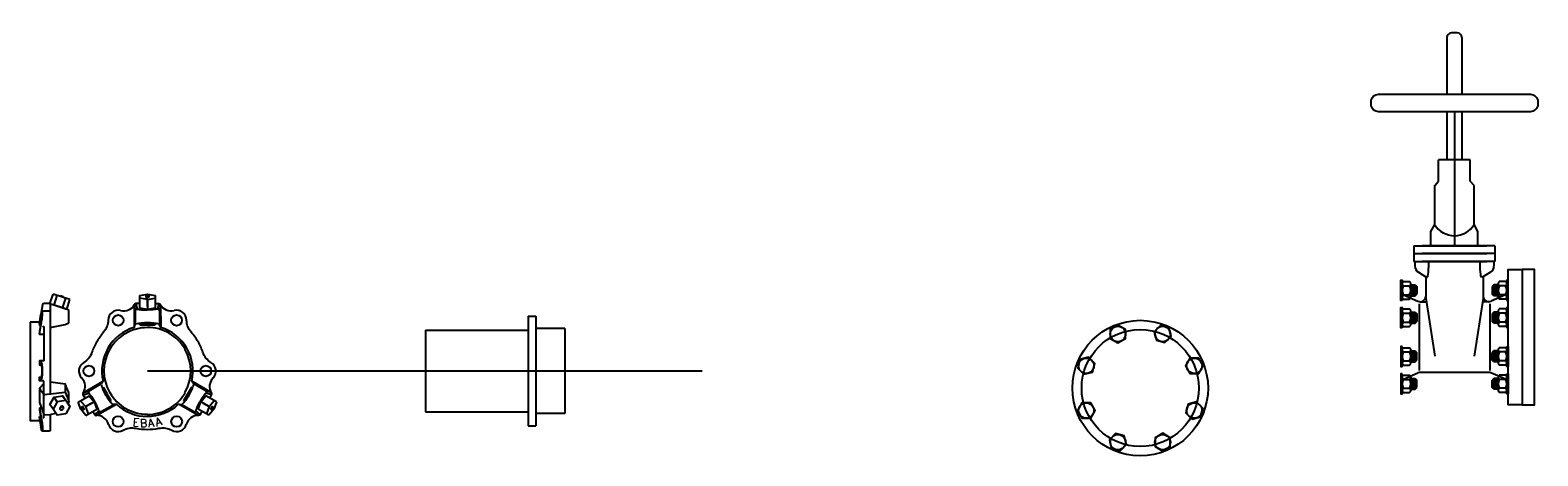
# Model space of a CAD drawing. Header units: inches. Extents: x -116 to 771, y -37 to 412.
# Tile 13 of 25: x 477 to 600, y 110 to 145. Entities that reach past the tile are written whole.
import ezdxf
from ezdxf.enums import TextEntityAlignment as Align

# ---------------------------------------------------------------- set-up
doc = ezdxf.new("R2010")
doc.units = ezdxf.units.IN
doc.header["$MEASUREMENT"] = 0
doc.layers.add('DIMENSION', color=7, linetype='Continuous')
doc.styles.add('ROMANS', font='romans', dxfattribs={"height": 5})

# ---------------------------------------------------------------- blocks, each defined once
blk = doc.blocks.new('*U34')
at = {"layer": 'DIMENSION'}
blk.add_lwpolyline([(-0.62, -0.36), (0, -0.72), (0.62, -0.36), (0.62, 0.36), (0, 0.72), (-0.62, 0.36)], close=True, dxfattribs=at)
blk.add_circle((0, 0), 0.625, dxfattribs=at)
blk = doc.blocks.new('*U35')
at = {"layer": 'DIMENSION', "color": 0, "linetype": 'ByBlock', "lineweight": -2, "transparency": 16777216}
for p, rotation in [((569.3, 230.36), 315), ((563.1, 227.78), 45), ((571.87, 227.78), 270), ((571.87, 224.15), 225), ((563.1, 224.15), 90), ((565.67, 221.58), 135), ((569.3, 221.58), 180)]:
    blk.add_blockref('*U34', p, dxfattribs=dict(at, rotation=rotation))
blk.add_blockref('*U34', (565.67, 230.36), dxfattribs=at)
blk = doc.blocks.new('11-RING-6')
at = {"color": 3}
for p, q in [((-0.63, 6.12), (0, 6.23)), ((-0.63, 6.12), (-0.63, 5.11)), ((0, 6.23), (0.62, 6.12)), ((0.62, 6.12), (0.62, 5.11)), ((0, 5.79), (-0.63, 5.9)), ((0, 5), (-0.63, 5.11)), ((0, 5.79), (0.62, 5.9)), ((0, 5.79), (0, 5)), ((0, 5.22), (0, 5.79)), ((0.62, 5.11), (0, 5))]:
    blk.add_line(p, q, dxfattribs=at)
for p, q in [((-1.06, 5.35), (-0.98, 4.9)), ((-0.98, 4.9), (-0.98, 3.78)), ((-0.93, 5.47), (-0.83, 5.02)), ((0.93, 5.47), (0.83, 5.02)), ((1.06, 5.35), (0.98, 4.9)), ((-0.63, 3.84), (-0.63, 3.75)), ((0.62, 3.84), (0.62, 3.75)), ((1.08, 3.54), (0.98, 3.77))]:
    blk.add_line(p, q)
at = {"color": 12}
for p, q in [((-0.12, 6.09), (-0.12, 6.01)), ((0.12, 6.09), (0.12, 6.01))]:
    blk.add_line(p, q, dxfattribs=at)
blk.add_lwpolyline([(0, 6.12, 0.031837), (-0.05, 6.12, 0.043127), (-0.09, 6.11, 0.08552), (-0.12, 6.1, 0.236739), (-0.12, 6.09, 0.236739), (-0.12, 6.07, 0.08552), (-0.09, 6.06, 0.043127), (-0.05, 6.05, 0.031837), (0, 6.05, 0.031837), (0.05, 6.05, 0.043127), (0.09, 6.06, 0.08552), (0.12, 6.07, 0.236739), (0.12, 6.09, 0.236739), (0.12, 6.1, 0.08552), (0.09, 6.11, 0.043127), (0.05, 6.12, 0.031837)], format="xyb", close=True, dxfattribs=at)
for points in [[(-2.18, 4.9, 0.486137), (-3.18, 4.12, -0.180231), (-3.56, 3.14, 0.049984), (-4.11, 2.37, -0.180231)], [(-2.18, 4.9, 0.34755), (-1.04, 5.4, 0.34755)], [(-0.63, 5.47), (-0.93, 5.47, 0.414214), (-1.06, 5.35), (-1.08, 3.53)], [(-0.83, 5.02, 0.018415), (-0.63, 4.99, 0.031589), (0, 4.95, 0.031589)], [(0.83, 5.02, -0.018415), (0.63, 4.99, -0.031589), (0, 4.95, -0.031589)], [(0.62, 5.47), (0.93, 5.47, -0.414214), (1.06, 5.35), (1.08, 3.53)], [(4.11, 2.37, 0.049984), (3.56, 3.14, -0.180231), (3.18, 4.12, 0.486137), (2.18, 4.9)], [(-1.09, 3.53, 0.188854), (-3.2, 1.85, 0.393464)], [(0, 3.52, 0.267949), (-3.05, 1.76, 1)]]:
    blk.add_lwpolyline(points, format="xyb")
blk.add_lwpolyline([(-0.12, 6.01, 0.236739), (-0.12, 6, 0.08552), (-0.09, 5.98, 0.043127), (-0.05, 5.98, 0.031837), (0, 5.97, 0.031837), (0.05, 5.98, 0.043127), (0.09, 5.98, 0.08552), (0.12, 6, 0.236739), (0.12, 6.01, 0.236739)], format="xyb", dxfattribs=at)
for points in [[(0.98, 4.9), (0.98, 3.78)], [(-1.08, 3.54), (-0.98, 3.77)]]:
    blk.add_lwpolyline(points)
for centre in [(-2.37, 4.11), (2.37, 4.11)]:
    blk.add_circle(centre, 0.438)
for centre, radius, start, end in [((-0.85, 4.9), 0.125, 78.5427, 180), ((0.85, 4.9), 0.125, 0, 101.4573), ((1.93, 5.87), 1, 207.6235, 284.2832), ((-0.96, 3.76), 0.0312, 104.2654, 147.7863), ((0, 0), 3.91, 90, 104.2654), ((0, 0), 3.89, 90, 99.2557), ((0, 29.02), 25.27, 268.5828, 270), ((0, 0), 3.91, 75.7346, 90), ((0, 0), 3.89, 80.7443, 90), ((0, 29.02), 25.27, 270, 271.4172), ((0.96, 3.76), 0.0312, 32.2137, 75.7346), ((-1.1, 3.56), 0.0312, 286.3053, 327.7863), ((0, 0), 3.53, 30, 90), ((1.1, 3.56), 0.0312, 212.2137, 253.6947), ((0, 0), 3.69, 30, 72.7782)]:
    blk.add_arc(centre, radius, start, end)

msp = doc.modelspace()

# ---------------------------------------------------------------- linework, layer by layer
for p, q in [((593.2, 144.43), (592.74, 144.43)), ((592.97, 144.66), (592.97, 144.66)), ((592.36, 144.05), (592.36, 139.46)), ((593.58, 144.05), (593.58, 139.46)), ((592.36, 138.03), (592.36, 134.14)), ((592.97, 138.03), (592.97, 127.16)), ((593.58, 138.03), (593.58, 134.14)), ((591.69, 132.4), (591.69, 134.14)), ((594.25, 134.14), (591.69, 134.14)), ((594.25, 132.4), (594.25, 134.14)), ((591.37, 132.04), (591.69, 132.4)), ((594.57, 132.04), (594.25, 132.4)), ((591.37, 128.89), (591.37, 132.04)), ((594.57, 128.89), (594.57, 132.04)), ((591.06, 128.31), (591.37, 128.89)), ((594.88, 128.31), (594.57, 128.89)), ((591.06, 127.16), (591.06, 128.31)), ((594.88, 127.16), (594.88, 128.31)), ((589.68, 127.16), (595.6, 127.16)), ((589.68, 127.16), (589.68, 125.87)), ((589.68, 126.52), (595.6, 126.52)), ((596.26, 127.16), (590.35, 127.16)), ((596.26, 126.52), (590.35, 126.52)), ((596.26, 127.16), (596.26, 125.87)), ((589.68, 125.87), (595.6, 125.87)), ((589.76, 125.87), (589.76, 125.52)), ((590.05, 125), (590.74, 124.57)), ((596.26, 125.87), (590.35, 125.87)), ((595.89, 125), (595.2, 124.57)), ((596.18, 125.87), (596.18, 125.52)), ((588.73, 122.82), (588.73, 124.24)), ((588.73, 123), (588.73, 124.07)), ((588.82, 124.24), (589.33, 124.24)), ((588.82, 123.89), (589.33, 123.89)), ((589.43, 123), (589.43, 124.07)), ((589.43, 123.97), (589.78, 123.97, -1.96)), ((589.47, 123.09, -1.96), (589.47, 123.97, -1.96)), ((589.52, 123.16, -1.96), (589.52, 123.91, -1.96)), ((589.57, 123.09, -1.96), (589.57, 123.97, -1.96)), ((589.63, 123.16, -1.96), (589.63, 123.91, -1.96)), ((589.68, 123.09, -1.96), (589.68, 123.97, -1.96)), ((589.73, 123.16, -1.96), (589.73, 123.91, -1.96)), ((589.78, 123.97, -1.96), (589.92, 123.84, -1.96)), ((589.78, 123.09, -1.96), (589.78, 123.97, -1.96)), ((589.92, 123.84, -1.96), (589.92, 123.23, -1.96)), ((590.65, 124.63), (590.65, 122.91)), ((595.3, 124.63), (595.3, 122.91)), ((596.16, 123.97, -1.96), (596.03, 123.84, -1.96)), ((596.03, 123.84, -1.96), (596.03, 123.23, -1.96)), ((596.52, 123.97), (596.16, 123.97, -1.96)), ((596.16, 123.09, -1.96), (596.16, 123.97, -1.96)), ((596.21, 123.16, -1.96), (596.21, 123.91, -1.96)), ((596.27, 123.09, -1.96), (596.27, 123.97, -1.96)), ((596.32, 123.16, -1.96), (596.32, 123.91, -1.96)), ((596.37, 123.09, -1.96), (596.37, 123.97, -1.96)), ((596.42, 123.16, -1.96), (596.42, 123.91, -1.96)), ((596.47, 123.09, -1.96), (596.47, 123.97, -1.96)), ((596.52, 123), (596.52, 124.07)), ((597.12, 124.24), (596.61, 124.24)), ((597.12, 123.89), (596.61, 123.89)), ((597.22, 122.82), (597.22, 124.24)), ((597.22, 123), (597.22, 124.07)), ((588.82, 123.18), (589.33, 123.18)), ((588.82, 122.82), (589.33, 122.82)), ((588.83, 123.16), (590.01, 122.65)), ((589.43, 123.09), (589.78, 123.09, -1.96)), ((589.78, 123.09, -1.96), (589.92, 123.23, -1.96)), ((590.1, 122.45), (590.1, 117.03)), ((590.19, 122.61), (590.69, 122.61)), ((590.65, 122.91), (591.38, 118.19)), ((595.3, 122.91), (594.56, 118.19)), ((595.76, 122.61), (595.25, 122.61)), ((595.84, 122.45), (595.84, 117.03)), ((597.11, 123.16), (595.94, 122.65)), ((596.16, 123.09, -1.96), (596.03, 123.23, -1.96)), ((596.52, 123.09), (596.16, 123.09, -1.96)), ((597.12, 123.18), (596.61, 123.18)), ((597.12, 122.82), (596.61, 122.82)), ((478.17, 120.8), (478.29, 121.57)), ((478.29, 121.39), (478.17, 120.69)), ((478.4, 121.87), (479.05, 121.87)), ((588.73, 120.6), (588.73, 122.02)), ((588.73, 120.78), (588.73, 121.85)), ((588.82, 122.02), (589.33, 122.02)), ((588.82, 121.67), (589.33, 121.67)), ((589.43, 120.78), (589.43, 121.85)), ((589.43, 121.75), (589.78, 121.75, -1.96)), ((589.47, 120.87, -1.96), (589.47, 121.75, -1.96)), ((589.52, 120.94, -1.96), (589.52, 121.68, -1.96)), ((589.57, 120.87, -1.96), (589.57, 121.75, -1.96)), ((589.63, 120.94, -1.96), (589.63, 121.68, -1.96)), ((589.68, 120.87, -1.96), (589.68, 121.75, -1.96)), ((589.73, 120.94, -1.96), (589.73, 121.68, -1.96)), ((589.78, 121.75, -1.96), (589.92, 121.62, -1.96)), ((589.78, 120.87, -1.96), (589.78, 121.75, -1.96)), ((589.92, 121.62, -1.96), (589.92, 121.01, -1.96)), ((596.16, 121.75, -1.96), (596.03, 121.62, -1.96)), ((596.03, 121.62, -1.96), (596.03, 121.01, -1.96)), ((596.52, 121.75), (596.16, 121.75, -1.96)), ((596.16, 120.87, -1.96), (596.16, 121.75, -1.96)), ((596.21, 120.94, -1.96), (596.21, 121.68, -1.96)), ((596.27, 120.87, -1.96), (596.27, 121.75, -1.96)), ((596.32, 120.94, -1.96), (596.32, 121.68, -1.96)), ((596.37, 120.87, -1.96), (596.37, 121.75, -1.96)), ((596.42, 120.94, -1.96), (596.42, 121.68, -1.96)), ((596.47, 120.87, -1.96), (596.47, 121.75, -1.96)), ((596.52, 120.78), (596.52, 121.85)), ((597.12, 122.02), (596.61, 122.02)), ((597.12, 121.67), (596.61, 121.67)), ((597.22, 120.6), (597.22, 122.02)), ((597.22, 120.78), (597.22, 121.85)), ((478.17, 120.95), (477.42, 120.95)), ((478.19, 120.95), (478.17, 120.95)), ((478.17, 120.8), (478.17, 120.69)), ((478.17, 120.69), (478.27, 120.69)), ((478.17, 119.99), (478.29, 120.64)), ((588.82, 120.95), (589.33, 120.95)), ((588.82, 120.6), (589.33, 120.6)), ((589.43, 120.87), (589.78, 120.87, -1.96)), ((589.78, 120.87, -1.96), (589.92, 121.01, -1.96)), ((596.16, 120.87, -1.96), (596.03, 121.01, -1.96)), ((596.52, 120.87), (596.16, 120.87, -1.96)), ((597.12, 120.95), (596.61, 120.95)), ((597.12, 120.6), (596.61, 120.6)), ((588.73, 118.88), (588.73, 117.46)), ((588.73, 118.7), (588.73, 117.64)), ((588.82, 118.88), (589.33, 118.88)), ((589.43, 118.7), (589.43, 117.64)), ((596.52, 118.7), (596.52, 117.64)), ((597.12, 118.88), (596.61, 118.88)), ((597.22, 118.88), (597.22, 117.46)), ((597.22, 118.7), (597.22, 117.64)), ((588.82, 118.53), (589.33, 118.53)), ((588.82, 117.81), (589.33, 117.81)), ((588.82, 117.46), (589.33, 117.46)), ((589.43, 118.61), (589.78, 118.61, -1.96)), ((589.43, 117.73), (589.78, 117.73, -1.96)), ((589.47, 118.61, -1.96), (589.47, 117.73, -1.96)), ((589.52, 118.54, -1.96), (589.52, 117.8, -1.96)), ((589.57, 118.61, -1.96), (589.57, 117.73, -1.96)), ((589.63, 118.54, -1.96), (589.63, 117.8, -1.96)), ((589.68, 118.61, -1.96), (589.68, 117.73, -1.96)), ((589.73, 118.54, -1.96), (589.73, 117.8, -1.96)), ((589.78, 118.61, -1.96), (589.92, 118.47, -1.96)), ((589.78, 118.61, -1.96), (589.78, 117.73, -1.96)), ((589.78, 117.73, -1.96), (589.92, 117.86, -1.96)), ((589.92, 117.86, -1.96), (589.92, 118.47, -1.96)), ((596.16, 118.61, -1.96), (596.03, 118.47, -1.96)), ((596.03, 117.86, -1.96), (596.03, 118.47, -1.96)), ((596.16, 117.73, -1.96), (596.03, 117.86, -1.96)), ((596.52, 118.61), (596.16, 118.61, -1.96)), ((596.16, 118.61, -1.96), (596.16, 117.73, -1.96)), ((596.52, 117.73), (596.16, 117.73, -1.96)), ((596.21, 118.54, -1.96), (596.21, 117.8, -1.96)), ((596.27, 118.61, -1.96), (596.27, 117.73, -1.96)), ((596.32, 118.54, -1.96), (596.32, 117.8, -1.96)), ((596.37, 118.61, -1.96), (596.37, 117.73, -1.96)), ((596.42, 118.54, -1.96), (596.42, 117.8, -1.96)), ((596.47, 118.61, -1.96), (596.47, 117.73, -1.96)), ((597.12, 118.53), (596.61, 118.53)), ((597.12, 117.81), (596.61, 117.81)), ((597.12, 117.46), (596.61, 117.46)), ((588.73, 116.66), (588.73, 115.24)), ((588.73, 116.48), (588.73, 115.41)), ((588.82, 116.66), (589.33, 116.66)), ((588.82, 116.3), (589.33, 116.3)), ((588.83, 116.32), (590.01, 116.83)), ((589.43, 116.48), (589.43, 115.41)), ((589.43, 116.39), (589.78, 116.39, -1.96)), ((589.47, 116.39, -1.96), (589.47, 115.51, -1.96)), ((589.52, 116.32, -1.96), (589.52, 115.58, -1.96)), ((589.57, 116.39, -1.96), (589.57, 115.51, -1.96)), ((589.63, 116.32, -1.96), (589.63, 115.58, -1.96)), ((589.68, 116.39, -1.96), (589.68, 115.51, -1.96)), ((589.73, 116.32, -1.96), (589.73, 115.58, -1.96)), ((589.78, 116.39, -1.96), (589.92, 116.25, -1.96)), ((589.78, 116.39, -1.96), (589.78, 115.51, -1.96)), ((589.92, 115.64, -1.96), (589.92, 116.25, -1.96)), ((595.75, 116.87), (590.19, 116.87)), ((597.11, 116.32), (595.93, 116.83)), ((596.16, 116.39, -1.96), (596.03, 116.25, -1.96)), ((596.03, 115.64, -1.96), (596.03, 116.25, -1.96)), ((596.52, 116.39), (596.16, 116.39, -1.96)), ((596.16, 116.39, -1.96), (596.16, 115.51, -1.96)), ((596.21, 116.32, -1.96), (596.21, 115.58, -1.96)), ((596.27, 116.39, -1.96), (596.27, 115.51, -1.96)), ((596.32, 116.32, -1.96), (596.32, 115.58, -1.96)), ((596.37, 116.39, -1.96), (596.37, 115.51, -1.96)), ((596.42, 116.32, -1.96), (596.42, 115.58, -1.96)), ((596.47, 116.39, -1.96), (596.47, 115.51, -1.96)), ((596.52, 116.48), (596.52, 115.41)), ((597.12, 116.66), (596.61, 116.66)), ((597.12, 116.3), (596.61, 116.3)), ((597.22, 116.66), (597.22, 115.24)), ((597.22, 116.48), (597.22, 115.41)), ((478.24, 115.49), (478.52, 115.11)), ((478.57, 115.09), (479.02, 115.12)), ((479.02, 115.12), (479.08, 115.13)), ((588.82, 115.59), (589.33, 115.59)), ((588.82, 115.24), (589.33, 115.24)), ((589.43, 115.51), (589.78, 115.51, -1.96)), ((589.78, 115.51, -1.96), (589.92, 115.64, -1.96)), ((596.16, 115.51, -1.96), (596.03, 115.64, -1.96)), ((596.52, 115.51), (596.16, 115.51, -1.96)), ((597.12, 115.59), (596.61, 115.59)), ((597.12, 115.24), (596.61, 115.24)), ((478.17, 114), (478.29, 113.34)), ((478.17, 114), (478.34, 114)), ((478.17, 114), (478.17, 113.8)), ((478.17, 113.8), (478.29, 113.17)), ((478.29, 112.59), (478.17, 113.3)), ((478.17, 113.3), (478.27, 113.3)), ((478.17, 113.19), (478.17, 113.3)), ((478.17, 113.19), (478.29, 112.42))]:
    msp.add_line(p, q)
at = {"color": 3}
for p, q in [((479.02, 122.44), (479.28, 123.23)), ((480.39, 121.99), (479.02, 122.44)), ((480.65, 122.78), (479.28, 123.23)), ((479.36, 122.33), (479.62, 123.12)), ((479.84, 123.04), (479.87, 123.12)), ((480.05, 122.1), (480.31, 122.89)), ((480.08, 122.97), (480.11, 123.04)), ((480.39, 121.99), (480.65, 122.78)), ((479.62, 114.47), (479.36, 114.87)), ((480.31, 114.58), (480.05, 114.98))]:
    msp.add_line(p, q, dxfattribs=at)
at = {"color": 12}
for p, q in [((479.87, 123.12), (480.11, 123.04)), ((479.84, 113.89), (479.86, 113.85)), ((480.08, 114.1), (480.11, 114.06))]:
    msp.add_line(p, q, dxfattribs=at)
msp.add_lwpolyline([(599.13, 138.03), (586.82, 138.03, -0.414214), (586.21, 138.64), (586.21, 138.85, -0.414214), (586.82, 139.46), (599.13, 139.46, -0.414214), (599.74, 138.85), (599.74, 138.64, -0.414214)], format="xyb", close=True)
for points in [[(590.74, 124.57), (590.77, 124.6), (590.8, 124.65), (590.82, 124.73), (590.84, 124.85), (590.86, 125.02), (590.88, 125.24), (590.89, 125.52), (590.89, 125.87)], [(595.2, 124.57), (595.17, 124.6), (595.15, 124.65), (595.12, 124.73), (595.1, 124.85), (595.08, 125.02), (595.07, 125.24), (595.06, 125.52), (595.05, 125.87)], [(479.05, 122.42), (479.05, 120.52), (479.05, 115.16)], [(478.29, 120.64), (478.32, 120.78), (478.34, 120.91), (478.35, 121.01), (478.37, 121.11), (478.38, 121.2), (478.39, 121.27), (478.39, 121.34), (478.4, 121.4), (478.41, 121.46), (478.41, 121.51), (478.41, 121.56), (478.42, 121.6), (478.42, 121.64), (478.42, 121.68), (478.42, 121.71), (478.42, 121.74), (478.42, 121.77), (478.42, 121.79), (478.42, 121.82), (478.42, 121.83), (478.41, 121.85), (478.41, 121.86), (478.41, 121.87), (478.4, 121.87), (478.39, 121.87), (478.39, 121.86), (478.38, 121.85), (478.37, 121.82), (478.35, 121.79), (478.34, 121.73), (478.32, 121.66), (478.29, 121.57)], [(478.29, 120.82), (478.31, 120.91), (478.32, 120.98), (478.33, 121.05), (478.33, 121.11), (478.34, 121.16), (478.34, 121.21), (478.35, 121.25), (478.35, 121.29), (478.36, 121.32), (478.36, 121.36), (478.36, 121.38), (478.36, 121.41), (478.37, 121.44), (478.37, 121.46), (478.37, 121.48), (478.37, 121.5), (478.37, 121.52), (478.37, 121.53), (478.37, 121.54), (478.36, 121.56), (478.36, 121.56), (478.36, 121.57), (478.36, 121.58), (478.35, 121.58), (478.35, 121.58), (478.34, 121.57), (478.34, 121.57), (478.33, 121.55), (478.33, 121.53), (478.32, 121.49), (478.31, 121.45), (478.29, 121.39)], [(477.42, 120.95), (477.42, 112.98), (478.2, 112.98)], [(478.29, 120.82), (478.17, 120.19), (478.17, 119.99), (478.54, 119.99)], [(478.29, 116.18), (478.32, 116.23), (478.34, 116.27), (478.35, 116.32), (478.37, 116.37), (478.38, 116.42), (478.39, 116.47), (478.39, 116.53), (478.4, 116.58), (478.41, 116.63), (478.41, 116.69), (478.41, 116.74), (478.42, 116.79), (478.42, 116.84), (478.42, 116.89), (478.42, 116.94), (478.42, 116.99), (478.42, 117.04), (478.42, 117.09), (478.42, 117.15), (478.42, 117.2), (478.41, 117.25), (478.41, 117.3), (478.41, 117.35), (478.4, 117.4), (478.39, 117.46), (478.39, 117.51), (478.38, 117.56), (478.37, 117.61), (478.35, 117.66), (478.34, 117.71), (478.32, 117.76), (478.29, 117.8)], [(478.29, 117.49), (478.31, 117.47), (478.32, 117.44), (478.33, 117.41), (478.34, 117.38), (478.35, 117.35), (478.35, 117.31), (478.36, 117.28), (478.36, 117.25), (478.36, 117.21), (478.37, 117.18), (478.37, 117.15), (478.37, 117.12), (478.37, 117.09), (478.37, 117.06), (478.37, 117.02), (478.37, 116.99), (478.37, 116.96), (478.37, 116.93), (478.37, 116.9), (478.37, 116.87), (478.37, 116.84), (478.37, 116.8), (478.36, 116.77), (478.36, 116.74), (478.36, 116.71), (478.35, 116.67), (478.35, 116.64), (478.34, 116.61), (478.33, 116.58), (478.32, 116.55), (478.31, 116.52), (478.29, 116.49)], [(479.08, 116.12), (480.25, 115.95), (480.25, 115.28), (480.27, 115.24), (480.29, 115.2), (480.3, 115.16), (480.31, 115.13), (480.33, 115.1), (480.34, 115.08), (480.34, 115.06), (480.35, 115.03), (480.36, 115.02), (480.37, 115), (480.38, 114.98), (480.38, 114.96), (480.39, 114.94), (480.4, 114.93), (480.4, 114.91), (480.41, 114.9), (480.42, 114.88), (480.42, 114.86), (480.43, 114.85), (480.44, 114.83), (480.44, 114.82), (480.45, 114.8), (480.46, 114.78), (480.46, 114.77), (480.47, 114.75), (480.48, 114.74), (480.48, 114.72), (480.49, 114.7), (480.5, 114.69), (480.5, 114.67), (480.51, 114.66), (480.52, 114.64), (480.52, 114.62), (480.53, 114.61), (480.53, 114.59), (480.54, 114.58), (480.54, 114.56), (480.55, 114.54), (480.55, 114.53), (480.55, 114.51), (480.55, 114.5), (480.55, 114.48), (480.54, 114.46), (480.54, 114.45), (480.53, 114.43), (480.53, 114.42), (480.52, 114.4), (480.52, 114.38), (480.51, 114.37), (480.5, 114.35), (480.5, 114.34)], [(479.08, 115.13), (480.25, 115.28)], [(480.55, 114.51), (480.55, 115.19), (480.55, 115.2), (480.55, 115.22), (480.54, 115.23), (480.54, 115.25), (480.53, 115.27), (480.53, 115.28), (480.52, 115.3), (480.52, 115.31), (480.51, 115.33), (480.5, 115.35), (480.5, 115.36), (480.49, 115.38), (480.48, 115.39), (480.48, 115.41), (480.47, 115.43), (480.46, 115.44), (480.46, 115.46), (480.45, 115.47), (480.44, 115.49), (480.44, 115.51), (480.43, 115.52), (480.42, 115.54), (480.42, 115.55), (480.41, 115.57), (480.4, 115.59), (480.4, 115.6), (480.39, 115.62), (480.38, 115.63), (480.38, 115.65), (480.37, 115.67), (480.36, 115.69), (480.35, 115.71), (480.34, 115.73), (480.34, 115.75), (480.33, 115.78), (480.31, 115.8), (480.3, 115.83), (480.29, 115.87), (480.27, 115.91), (480.25, 115.95)], [(478.29, 113.34), (478.32, 113.2), (478.34, 113.08), (478.35, 112.97), (478.37, 112.88), (478.38, 112.79), (478.39, 112.71), (478.39, 112.65), (478.4, 112.59), (478.41, 112.53), (478.41, 112.48), (478.41, 112.43), (478.42, 112.39), (478.42, 112.35), (478.42, 112.31), (478.42, 112.28), (478.42, 112.25), (478.42, 112.22), (478.42, 112.19), (478.42, 112.17), (478.42, 112.15), (478.41, 112.14), (478.41, 112.13), (478.41, 112.12), (478.4, 112.11), (478.39, 112.12), (478.39, 112.12), (478.38, 112.14), (478.37, 112.16), (478.35, 112.2), (478.34, 112.25), (478.32, 112.33), (478.29, 112.42)], [(478.29, 113.17), (478.31, 113.08), (478.32, 113), (478.33, 112.94), (478.33, 112.88), (478.34, 112.82), (478.34, 112.78), (478.35, 112.74), (478.35, 112.7), (478.36, 112.66), (478.36, 112.63), (478.36, 112.6), (478.36, 112.57), (478.37, 112.55), (478.37, 112.53), (478.37, 112.51), (478.37, 112.49), (478.37, 112.47), (478.37, 112.46), (478.37, 112.44), (478.36, 112.43), (478.36, 112.42), (478.36, 112.41), (478.36, 112.41), (478.35, 112.41), (478.35, 112.41), (478.34, 112.41), (478.34, 112.42), (478.33, 112.44), (478.33, 112.46), (478.32, 112.49), (478.31, 112.54), (478.29, 112.59)], [(478.56, 113.43), (479.05, 113.45), (479.49, 113.57)]]:
    msp.add_lwpolyline(points)
for points in [[(598.47, 114.24), (597.32, 114.24), (597.32, 125.24), (598.47, 125.24)], [(588.73, 122.72), (588.62, 122.72), (588.62, 124.35), (588.73, 124.35)], [(597.22, 122.72), (597.32, 122.72), (597.32, 124.35), (597.22, 124.35)], [(588.73, 120.5), (588.62, 120.5), (588.62, 122.13), (588.73, 122.13)], [(597.22, 120.5), (597.32, 120.5), (597.32, 122.13), (597.22, 122.13)], [(588.73, 118.98), (588.62, 118.98), (588.62, 117.36), (588.73, 117.36)], [(597.22, 118.98), (597.32, 118.98), (597.32, 117.36), (597.22, 117.36)], [(588.73, 116.76), (588.62, 116.76), (588.62, 115.13), (588.73, 115.13)], [(597.22, 116.76), (597.32, 116.76), (597.32, 115.13), (597.22, 115.13)]]:
    msp.add_lwpolyline(points, close=True)
for points in [[(479.05, 120.52), (480.25, 120.77), (480.32, 120.8, -0.000034), (480.32, 120.8), (480.38, 120.82), (480.44, 120.85), (480.5, 120.88), (480.53, 120.89, 0.30629), (480.57, 120.94), (480.57, 121.85, 0.326944), (480.48, 121.97), (478.94, 122.46, 0.076861), (478.9, 122.46), (478.55, 122.46, 0.364033), (478.42, 122.36), (478.17, 120.95)], [(478.41, 120.64, -0.414214), (478.54, 120.52), (478.54, 117.87, -0.414214), (478.48, 117.8), (478.17, 117.8), (478.17, 117.49), (478.29, 117.49)], [(478.48, 113.2, 0.414214), (478.54, 113.27), (478.54, 116.12, 0.414214), (478.48, 116.18), (478.17, 116.18), (478.17, 116.49), (478.29, 116.49)], [(478.52, 115.96), (478.21, 115.61, 0.187158), (478.17, 115.53), (478.17, 114.48, 0.085844), (478.18, 114.43), (478.53, 113.45)], [(479.05, 113.45), (479.05, 112.18, -0.414214), (478.99, 112.11), (478.4, 112.11)]]:
    msp.add_lwpolyline(points, format="xyb")
at = {"color": 3}
msp.add_lwpolyline([(480.31, 113.5), (479.62, 113.39), (479.28, 113.88), (479.02, 114.27), (479.36, 114.87), (480.05, 114.98), (480.39, 114.49), (480.65, 114.1)], close=True, dxfattribs=at)
msp.add_lwpolyline([(480.65, 114.1), (480.31, 114.58), (479.62, 114.47), (479.28, 113.88)], dxfattribs=at)
at = {"color": 12}
for points in [[(480.08, 114.1, 0.138502), (480.05, 114.12, 0.10707), (479.99, 114.12, 0.08044), (479.94, 114.11, 0.068248), (479.89, 114.07, 0.068248), (479.85, 114.02, 0.08044), (479.83, 113.97, 0.10707), (479.83, 113.92, 0.095175), (479.84, 113.89, 0.138502)], [(480.09, 114.08, 0.085682), (480.08, 114.1, 0.138502)]]:
    msp.add_lwpolyline(points, format="xyb", dxfattribs=at)
msp.add_lwpolyline([(480.11, 114.06, 0.138502), (480.07, 114.08, 0.10707), (480.02, 114.08, 0.08044), (479.97, 114.07, 0.068248), (479.91, 114.03, 0.068248), (479.87, 113.98, 0.08044), (479.85, 113.93, 0.10707), (479.85, 113.88, 0.138502), (479.87, 113.84, 0.138502), (479.9, 113.82, 0.10707), (479.95, 113.82, 0.08044), (480.01, 113.83, 0.068248), (480.06, 113.87, 0.068248), (480.1, 113.92, 0.08044), (480.12, 113.97, 0.10707), (480.12, 114.02, 0.138502)], format="xyb", close=True, dxfattribs=at)
for centre, radius, start, end in [((592.74, 144.05), 0.382, 90, 180), ((593.2, 144.05), 0.382, 0, 90), ((592.97, 129.84), 1.87, 210.7887, 329.2113), ((590.37, 125.52), 0.611, 180, 238.2422), ((595.57, 125.52), 0.611, 301.7578, 0), ((588.94, 124.07), 0.213, 123.0303, 236.9697), ((589.43, 123.53), 0.705, 149.6413, 210.3587), ((589.21, 124.07), 0.213, 303.0303, 56.9697), ((588.72, 123.53), 0.705, 329.6413, 30.3587), ((596.73, 124.07), 0.213, 123.0303, 236.9697), ((597.22, 123.53), 0.705, 149.6413, 210.3587), ((597.01, 124.07), 0.213, 303.0303, 56.9697), ((596.51, 123.53), 0.705, 329.6413, 30.3587), ((478.9, 122.34), 0.125, 72.4193, 90), ((588.93, 123.45), 0.306, 180, 251.5495), ((588.94, 123), 0.213, 123.0303, 236.9697), ((589.21, 123), 0.213, 303.0303, 56.9697), ((590.19, 123.07), 0.458, 246.5405, 0), ((595.76, 123.07), 0.458, 180, 293.4595), ((596.73, 123), 0.213, 123.0303, 236.9697), ((597.02, 123.45), 0.306, 288.4505, 0), ((597.01, 123), 0.213, 303.0303, 56.9697), ((588.94, 121.85), 0.213, 123.0303, 236.9697), ((589.43, 121.31), 0.705, 149.6413, 210.3587), ((589.21, 121.85), 0.213, 303.0303, 56.9697), ((588.72, 121.31), 0.705, 329.6413, 30.3587), ((596.73, 121.85), 0.213, 123.0303, 236.9697), ((597.22, 121.31), 0.705, 149.6413, 210.3587), ((597.01, 121.85), 0.213, 303.0303, 56.9697), ((596.51, 121.31), 0.705, 329.6413, 30.3587), ((588.94, 120.78), 0.213, 123.0303, 236.9697), ((589.21, 120.78), 0.213, 303.0303, 56.9697), ((596.73, 120.78), 0.213, 123.0303, 236.9697), ((597.01, 120.78), 0.213, 303.0303, 56.9697), ((588.94, 118.7), 0.213, 123.0303, 236.9697), ((589.21, 118.7), 0.213, 303.0303, 56.9697), ((596.73, 118.7), 0.213, 123.0303, 236.9697), ((597.01, 118.7), 0.213, 303.0303, 56.9697), ((589.43, 118.17), 0.705, 149.6413, 210.3587), ((588.94, 117.64), 0.213, 123.0303, 236.9697), ((588.72, 118.17), 0.705, 329.6413, 30.3587), ((589.21, 117.64), 0.213, 303.0303, 56.9697), ((597.22, 118.17), 0.705, 149.6413, 210.3587), ((596.73, 117.64), 0.213, 123.0303, 236.9697), ((596.51, 118.17), 0.705, 329.6413, 30.3587), ((597.01, 117.64), 0.213, 303.0303, 56.9697), ((588.93, 116.03), 0.306, 108.4505, 180), ((588.94, 116.48), 0.213, 123.0303, 236.9697), ((589.43, 115.95), 0.705, 149.6413, 210.3587), ((589.21, 116.48), 0.213, 303.0303, 56.9697), ((588.72, 115.95), 0.705, 329.6413, 30.3587), ((590.19, 116.41), 0.458, 90, 113.4595), ((595.75, 116.41), 0.458, 66.5405, 90), ((596.73, 116.48), 0.213, 123.0303, 236.9697), ((597.22, 115.95), 0.705, 149.6413, 210.3587), ((597.02, 116.03), 0.306, 0, 71.5495), ((597.01, 116.48), 0.213, 303.0303, 56.9697), ((596.51, 115.95), 0.705, 329.6413, 30.3587), ((478.34, 115.57), 0.125, 137.5972, 216.8485), ((478.48, 116), 0.0625, 317.5972, 0), ((478.57, 115.15), 0.0625, 216.8485, 274.5235), ((478.48, 115.07), 0.0625, 0, 42.6917), ((478.57, 115.15), 0.0625, 216.8485, 222.6917), ((478.6, 115.03), 0.0625, 94.5235, 180), ((479.02, 115.16), 0.0312, 274.5235, 0), ((479.08, 116.15), 0.0312, 180, 261.7607), ((479.08, 115.16), 0.0312, 180, 277.2426), ((588.94, 115.41), 0.213, 123.0303, 236.9697), ((589.21, 115.41), 0.213, 303.0303, 56.9697), ((596.73, 115.41), 0.213, 123.0303, 236.9697), ((597.01, 115.41), 0.213, 303.0303, 56.9697), ((478.3, 114.48), 0.125, 180, 199.6259), ((478.3, 114.48), 0.125, 180, 199.6259), ((478.56, 113.46), 0.0312, 199.6259, 272.3082), ((478.57, 113.46), 0.0312, 180, 272.3082)]:
    msp.add_arc(centre, radius, start, end)
at = {"layer": 'DIMENSION'}
for p, q in [((517.82, 121.45), (518.45, 121.45)), ((517.82, 121.45), (517.82, 112.54)), ((518.45, 121.45), (518.45, 112.54)), ((509.48, 120.31), (509.48, 113.68)), ((509.48, 120.31), (517.82, 120.31)), ((520.79, 120.44), (518.45, 120.44)), ((520.79, 120.44), (520.79, 113.54)), ((486.93, 116.99), (531.95, 116.99)), ((509.48, 116.99), (520.79, 116.99)), ((509.48, 113.68), (517.82, 113.68)), ((517.82, 112.54), (518.45, 112.54)), ((520.79, 113.54), (518.45, 113.54))]:
    msp.add_line(p, q, dxfattribs=at)
msp.add_lwpolyline([(598.47, 114.24), (599.47, 114.24), (599.47, 125.24), (598.47, 125.24)], close=True, dxfattribs=at)
for radius in [5.5, 4.75]:
    msp.add_circle((567.48, 115.6), radius, dxfattribs=at)

# ---------------------------------------------------------------- block references
msp.add_blockref('11-RING-6', (486.93, 116.99))
for rotation in [120, 239.9999999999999]:
    msp.add_blockref('11-RING-6', (486.93, 116.99), dxfattribs=dict(rotation=rotation))
msp.add_blockref('*U35', (0, -110.37), dxfattribs=at)

# ---------------------------------------------------------------- texts
at = {"style": 'ROMANS'}
for s, rotation, p in [('E', 353.4048, (485.97, 112.5)), ('B', 1.5199, (486.62, 112.43)), ('A', 9.6351, (487.27, 112.45)), ('A', 17.7502, (487.91, 112.56))]:
    msp.add_text(s, height=0.65, rotation=rotation, dxfattribs=at).set_placement(p, align=Align.CENTER)

doc.saveas('drawing.dxf')
